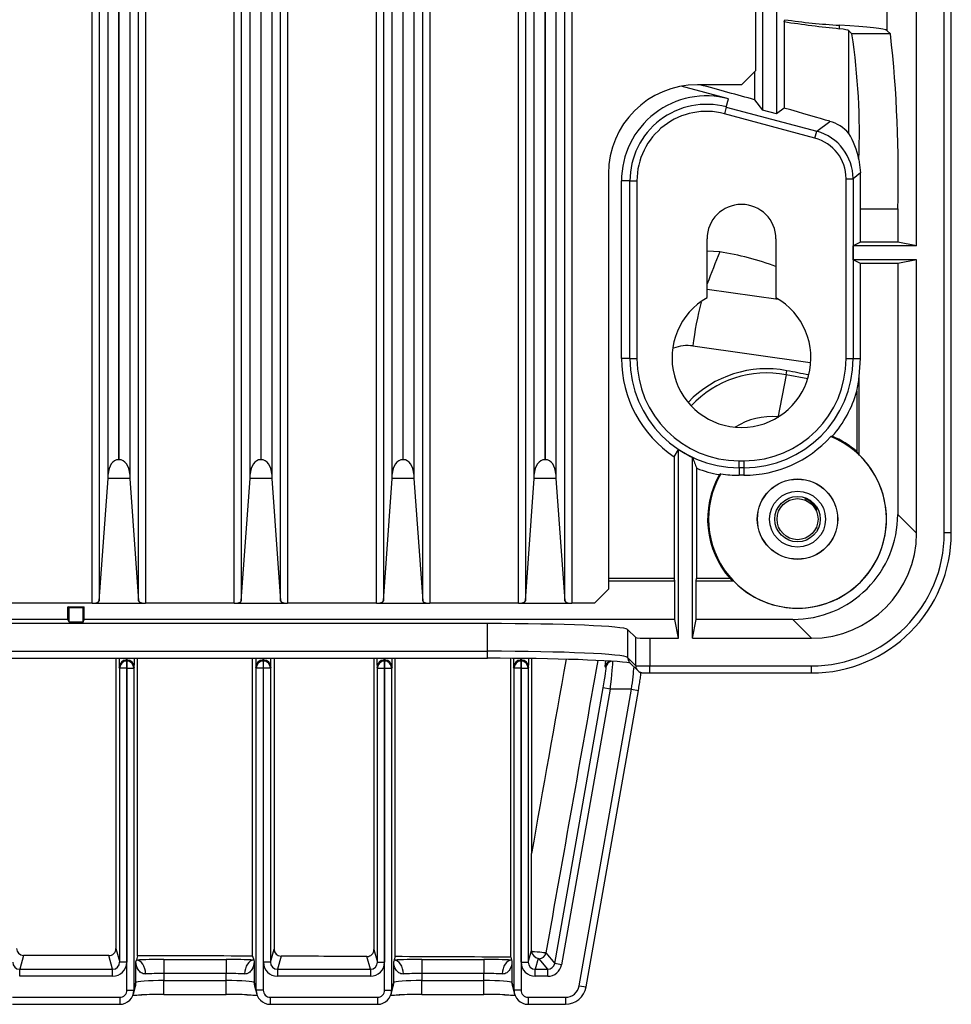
# Paper-space layout 'Layout1' of a CAD drawing. Header units: millimetres. Extents: x 44 to 263, y 63 to 187.
# Tile 9 of 11: x 243 to 263, y 63 to 84. Entities that reach past the tile are written whole.
import ezdxf

# ---------------------------------------------------------------- set-up
doc = ezdxf.new("R2010")
doc.units = ezdxf.units.MM
for name, color, linetype in [('Default', 7, 'Continuous'), ('ITB-M4', 7, 'Continuous'), ('MS-001450', 7, 'Continuous'), ('MS-001451', 7, 'Continuous'), ('MS-001452', 7, 'Continuous'), ('SCREW_-_M4_X_12M', 7, 'Continuous')]:
    doc.layers.add(name, color=color, linetype=linetype)

# ---------------------------------------------------------------- blocks, each defined once
blk = doc.blocks.new('SE3')
at = {"layer": 'ITB-M4', "color": 7, "linetype": 'Continuous'}
for radius in [0.857, 0.6, 0.486]:
    blk.add_circle((259.717, 73.518), radius, dxfattribs=at)
at = {"layer": 'MS-001450', "color": 7, "linetype": 'Continuous'}
for p, q in [((244.614, 71.718), (244.614, 119.718)), ((244.764, 119.665), (244.764, 71.772)), ((245.606, 71.772), (245.606, 119.665)), ((245.756, 119.718), (245.756, 71.718)), ((247.656, 71.718), (247.656, 119.718)), ((247.806, 119.665), (247.806, 71.772)), ((248.648, 71.772), (248.648, 119.665)), ((248.798, 119.718), (248.798, 71.718)), ((250.698, 71.718), (250.698, 119.718)), ((250.848, 119.665), (250.848, 71.772)), ((251.69, 71.772), (251.69, 119.665)), ((251.84, 119.718), (251.84, 71.718)), ((253.74, 71.718), (253.74, 119.718)), ((253.89, 119.665), (253.89, 71.772)), ((254.732, 71.772), (254.732, 119.665)), ((254.882, 119.718), (254.882, 71.718)), ((244.954, 74.479), (244.954, 116.958)), ((245.416, 116.958), (245.416, 74.479)), ((247.996, 74.479), (247.996, 116.958)), ((248.458, 116.958), (248.458, 74.479)), ((251.038, 74.479), (251.038, 116.958)), ((251.5, 116.958), (251.5, 74.479)), ((254.08, 74.479), (254.08, 116.958)), ((254.542, 116.958), (254.542, 74.479)), ((245.179, 116.645), (245.179, 74.792)), ((245.191, 74.792), (245.191, 116.645)), ((248.221, 116.645), (248.221, 74.792)), ((248.233, 74.792), (248.233, 116.645)), ((251.263, 116.645), (251.263, 74.792)), ((251.275, 74.792), (251.275, 116.645)), ((254.305, 116.645), (254.305, 74.792)), ((254.317, 74.792), (254.317, 116.645)), ((258.817, 113.868), (258.817, 83.118)), ((258.517, 82.818), (258.817, 83.118)), ((258.517, 82.818), (257.572, 82.818)), ((255.667, 80.913), (255.667, 72.018)), ((245.179, 74.792), (245.191, 74.792)), ((248.221, 74.792), (248.233, 74.792)), ((251.263, 74.792), (251.275, 74.792)), ((254.305, 74.792), (254.317, 74.792)), ((244.953, 74.389), (244.954, 74.479)), ((245.416, 74.479), (245.418, 74.389)), ((247.995, 74.389), (247.996, 74.479)), ((248.458, 74.479), (248.46, 74.389)), ((251.037, 74.389), (251.038, 74.479)), ((251.5, 74.479), (251.502, 74.389)), ((254.079, 74.389), (254.08, 74.479)), ((254.542, 74.479), (254.544, 74.389)), ((244.764, 71.772), (244.953, 74.389)), ((245.418, 74.389), (244.953, 74.389)), ((245.418, 74.389), (245.606, 71.772)), ((247.806, 71.772), (247.995, 74.389)), ((248.46, 74.389), (247.995, 74.389)), ((248.46, 74.389), (248.648, 71.772)), ((250.848, 71.772), (251.037, 74.389)), ((251.502, 74.389), (251.037, 74.389)), ((251.502, 74.389), (251.69, 71.772)), ((253.89, 71.772), (254.079, 74.389)), ((254.544, 74.389), (254.079, 74.389)), ((254.544, 74.389), (254.732, 71.772)), ((255.367, 71.718), (255.667, 72.018)), ((244.614, 71.718), (242.714, 71.718)), ((244.614, 71.718), (245.756, 71.718)), ((247.656, 71.718), (245.756, 71.718)), ((247.656, 71.718), (248.798, 71.718)), ((250.698, 71.718), (248.798, 71.718)), ((250.698, 71.718), (251.84, 71.718)), ((253.74, 71.718), (251.84, 71.718)), ((253.74, 71.718), (254.882, 71.718)), ((255.367, 71.718), (254.882, 71.718))]:
    blk.add_line(p, q, dxfattribs=at)
blk.add_arc((257.572, 80.913), 1.905, 90, 180, dxfattribs=at)
for centre, major_axis, ratio, start_param, end_param in [((245.179, 74.47), (0, -0.321), 0.700208, 3.141593, 4.686209), ((245.191, 74.47), (0, 0.321), 0.700208, 4.738569, 6.283185), ((248.221, 74.47), (0, -0.321), 0.700208, 3.141593, 4.686209), ((248.233, 74.47), (0, 0.321), 0.700208, 4.738569, 6.283185), ((251.263, 74.47), (0, -0.321), 0.700208, 3.141593, 4.686209), ((251.275, 74.47), (0, 0.321), 0.700208, 4.738569, 6.283185), ((254.305, 74.47), (0, -0.321), 0.700208, 3.141593, 4.686209), ((254.317, 74.47), (0, 0.321), 0.700208, 4.738569, 6.283185), ((244.614, 71.773), (0.15, 0), 0.36397, 4.712389, 6.257005), ((245.756, 71.773), (0.15, 0), 0.36397, 3.167773, 4.712389), ((247.656, 71.773), (0.15, 0), 0.36397, 4.712389, 6.257005), ((248.798, 71.773), (0.15, 0), 0.36397, 3.167773, 4.712389), ((250.698, 71.773), (0.15, 0), 0.36397, 4.712389, 6.257005), ((251.84, 71.773), (-0.15, 0), 0.36397, 0.02618, 1.570796), ((253.74, 71.773), (0.15, 0), 0.36397, 4.712389, 6.257005), ((254.882, 71.773), (0.15, 0), 0.36397, 3.167773, 4.712389)]:
    blk.add_ellipse(centre, major_axis=major_axis, ratio=ratio, start_param=start_param, end_param=end_param, dxfattribs=at)
at = {"layer": 'MS-001451', "color": 7, "linetype": 'Continuous'}
for p, q in [((262.86, 73.222), (262.86, 118.215)), ((263.01, 73.222), (263.01, 118.215)), ((258.967, 114.633), (258.967, 82.277)), ((262.266, 79.368), (262.266, 88.368)), ((259.267, 88.299), (259.267, 82.196)), ((261.638, 83.974), (261.638, 88.243)), ((259.428, 84.168), (259.445, 84.21)), ((259.428, 84.168), (259.428, 82.319)), ((260.618, 84.018), (260.618, 84.092)), ((260.814, 81.776), (260.814, 83.972)), ((260.814, 83.972), (260.881, 83.905)), ((261.707, 83.905), (260.881, 83.905)), ((261.638, 83.974), (261.707, 83.905)), ((258.799, 83.101), (258.799, 82.496)), ((258.239, 82.516), (257.228, 82.787)), ((258.192, 82.341), (258.239, 82.516)), ((258.799, 82.496), (258.967, 82.277)), ((258.192, 82.341), (258.153, 82.196)), ((258.192, 82.341), (260.129, 81.821)), ((259.267, 82.196), (258.967, 82.277)), ((259.428, 82.319), (259.267, 82.196)), ((260.09, 81.677), (258.153, 82.196)), ((260.129, 81.821), (260.407, 82.034)), ((260.09, 81.677), (260.129, 81.821)), ((261.031, 81.217), (261.069, 80.932)), ((255.947, 76.955), (255.947, 80.758)), ((256.128, 80.758), (255.947, 80.758)), ((256.128, 76.955), (256.128, 80.758)), ((256.128, 80.758), (256.278, 80.758)), ((256.278, 80.758), (256.278, 76.955)), ((260.757, 76.955), (260.757, 80.807)), ((260.757, 80.807), (260.907, 80.807)), ((261.069, 80.932), (260.907, 80.807)), ((260.907, 80.807), (260.907, 76.955)), ((261.068, 80.158), (261.069, 80.932)), ((261.068, 80.158), (261.864, 80.158)), ((261.068, 79.449), (261.068, 80.158)), ((261.864, 80.158), (261.864, 79.449)), ((257.78, 78.26), (257.78, 79.518)), ((259.254, 79.518), (259.254, 78.26)), ((261.068, 79.449), (260.907, 79.368)), ((262.266, 79.368), (260.907, 79.368)), ((260.907, 79.068), (260.907, 79.368)), ((261.864, 79.449), (261.068, 79.449)), ((262.266, 79.368), (261.864, 79.449)), ((261.068, 78.988), (260.907, 79.068)), ((262.266, 79.068), (260.907, 79.068)), ((262.266, 79.068), (261.864, 78.988)), ((262.266, 73.217), (262.266, 79.068)), ((261.068, 76.955), (261.068, 78.988)), ((261.864, 78.988), (261.068, 78.988)), ((261.864, 78.988), (261.864, 73.62)), ((256.128, 76.955), (255.947, 76.955)), ((256.128, 76.955), (256.278, 76.955)), ((260.757, 76.955), (260.907, 76.955)), ((260.907, 76.955), (261.068, 76.955)), ((261.038, 76.57), (261.068, 76.955)), ((261.038, 74.892), (261.038, 76.57)), ((260.989, 76.257), (260.989, 74.964)), ((260.461, 75.294), (260.427, 75.286)), ((257.077, 74.855), (257.167, 75.011)), ((257.077, 74.855), (257.077, 72.247)), ((257.167, 70.969), (257.167, 75.011)), ((257.467, 70.969), (257.467, 74.842)), ((258.465, 74.768), (258.569, 74.768)), ((258.465, 74.618), (258.465, 74.768)), ((258.465, 74.618), (258.465, 74.458)), ((258.569, 74.618), (258.465, 74.618)), ((258.569, 74.768), (258.569, 74.618)), ((258.569, 74.618), (258.569, 74.458)), ((257.557, 74.607), (257.557, 72.247)), ((258.077, 74.488), (258.045, 74.473)), ((258.569, 74.458), (258.465, 74.458)), ((262.266, 73.217), (261.864, 73.62)), ((263.01, 73.222), (262.86, 73.222)), ((257.077, 72.247), (255.667, 72.247)), ((255.667, 72.198), (257.087, 72.198)), ((257.087, 72.198), (257.077, 72.247)), ((257.087, 71.372), (257.087, 72.198)), ((257.548, 72.198), (257.557, 72.247)), ((257.548, 72.198), (258.344, 72.198)), ((257.548, 71.372), (257.548, 72.198)), ((258.272, 72.247), (257.557, 72.247)), ((244.117, 71.618), (244.092, 71.643)), ((244.092, 71.643), (244.442, 71.643)), ((244.092, 71.372), (244.092, 71.643)), ((244.417, 71.618), (244.117, 71.618)), ((244.117, 71.31), (244.117, 71.618)), ((244.417, 71.618), (244.442, 71.643)), ((244.417, 71.31), (244.417, 71.618)), ((244.442, 71.372), (244.442, 71.643)), ((253.081, 71.283), (212.953, 71.283)), ((244.092, 71.372), (233.192, 71.372)), ((244.117, 71.31), (244.092, 71.372)), ((244.417, 71.31), (244.117, 71.31)), ((244.417, 71.31), (244.442, 71.372)), ((257.087, 71.372), (244.442, 71.372)), ((253.081, 70.689), (253.081, 71.283)), ((257.167, 70.969), (257.087, 71.372)), ((257.467, 70.969), (257.548, 71.372)), ((259.616, 71.372), (257.548, 71.372)), ((259.616, 71.372), (260.019, 70.969)), ((256.078, 71.158), (256.078, 70.558)), ((256.255, 70.982), (256.078, 71.158)), ((256.255, 70.381), (256.255, 70.982)), ((256.554, 70.969), (257.167, 70.969)), ((256.554, 70.969), (256.554, 70.375)), ((257.467, 70.969), (260.019, 70.969)), ((212.953, 70.689), (253.081, 70.689)), ((253.081, 70.539), (253.081, 70.689)), ((212.953, 70.539), (253.081, 70.539)), ((256.078, 70.558), (256.255, 70.381)), ((256.122, 70.452), (256.298, 70.275)), ((256.554, 70.375), (260.013, 70.375)), ((256.554, 70.225), (256.554, 70.375)), ((256.554, 70.225), (260.013, 70.225)), ((260.013, 70.225), (260.013, 70.375))]:
    blk.add_line(p, q, dxfattribs=at)
blk.add_circle((259.717, 73.518), 0.861, dxfattribs=at)
for centre, radius, start, end in [((263.347, 110.401), 26.524, 261.5025, 264.0953), ((261.334, 97.048), 12.976, 261.6293, 266.8379), ((246.812, 81.772), 14.23, 357.7675, 8.6193), ((234.712, 80.9), 27.162, 358.4354, 6.3514), ((257.767, 80.758), 1.82, 74.9771, 180), ((257.767, 80.758), 1.64, 74.9771, 180), ((257.767, 80.758), 1.49, 74.9771, 180), ((260.19, 81.243), 0.82, 40.5441, 74.7031), ((258.517, 79.518), 0.737, 0, 180), ((258.517, 76.968), 1.487, 119.7092, 60.2908), ((258.465, 76.955), 2.518, 180, 236.5467), ((258.465, 76.955), 2.337, 180, 270), ((258.465, 76.955), 2.187, 180, 270), ((258.569, 76.955), 2.187, 270, 0), ((258.569, 76.955), 2.337, 270, 0), ((258.569, 76.955), 2.518, 318.7099, 343.9057), ((259.717, 73.518), 1.905, 149.4101, 68.1078), ((258.569, 76.955), 2.498, 270, 318.0607), ((259.717, 73.518), 1.925, 48.6604, 67.2575), ((258.465, 76.955), 2.337, 236.274, 244.7305), ((269.492, 79.326), 12.833, 200.4518, 201.5764), ((259.717, 73.518), 1.906, 223.8764, 46.1236), ((258.465, 76.955), 2.518, 248.8764, 260.4028), ((259.717, 73.518), 1.925, 150.2859, 221.3396), ((258.465, 76.955), 2.498, 261.0716, 270), ((259.617, 73.619), 2.247, 269.9791, 0.0209)]:
    blk.add_arc(centre, radius, start, end, dxfattribs=at)
for centre, major_axis, ratio, start_param, end_param in [((256.992, 83.965), (4.65, 0), 0.043661, 0.043633, 0.676516), ((256.992, 83.965), (3.825, 0), 0.043661, 0.043633, 0.324109), ((256.992, 82.92), (3.825, -1.027), 0.016858, 1.083308, 1.40942), ((256.992, 82.92), (3.825, -1.027), 0.016858, 0.472109, 0.885196), ((259.857, 80.807), (-0.833, -0.639), 0.999827, 2.487411, 3.795774), ((259.857, 80.807), (-0.714, -0.548), 0.999758, 2.487411, 3.795774), ((260.309, 81.154), (-0.286, 1.059), 0.65541, 4.596309, 5.154758), ((256.911, 76.955), (4.148, 0), 0.916608, 6.098555, 6.181599), ((258.559, 73.518), (2.896, 0), 0.916608, 0.54377, 0.57571), ((260.008, 73.228), (-2.019, 2.019), 0.998099, 2.357146, 3.926039), ((260.008, 73.228), (-2.125, 2.125), 0.998289, 2.357146, 3.926039), ((260.014, 73.221), (-1.594, 1.594), 0.998099, 2.357146, 3.926039), ((259.717, 74.676), (0, -2.896), 0.916608, -0.57571, -0.54377), ((253.081, 71.152), (3, 0), 0.043661, 0.043633, 1.570796), ((256.554, 70.982), (-0.3, 0), 0.043661, 0.043633, 1.570796), ((253.081, 70.552), (-3, 0), 0.045844, 3.185226, 4.712389), ((253.081, 70.402), (3.15, 0), 0.043661, 0.242713, 1.570796), ((256.228, 70.558), (0.106, 0.106), 0.998099, 2.355243, 3.141593), ((256.554, 70.382), (-0.3, 0), 0.02183, 0.043633, 1.570796), ((256.404, 70.381), (0.106, 0.106), 0.998099, 2.355243, 3.126603)]:
    blk.add_ellipse(centre, major_axis=major_axis, ratio=ratio, start_param=start_param, end_param=end_param, dxfattribs=at)
blk.add_open_spline([(256.298, 70.275), (256.314, 70.263), (256.333, 70.247), (256.363, 70.237), (256.38, 70.233), (256.396, 70.23), (256.42, 70.228), (256.461, 70.226), (256.514, 70.225), (256.543, 70.225), (256.554, 70.225)], degree=3, knots=[0, 0, 0, 0, 0.172471, 0.245548, 0.308949, 0.369811, 0.48141, 0.709609, 0.902424, 1, 1, 1, 1], dxfattribs=at)
at = {"layer": 'MS-001452', "color": 7, "linetype": 'Continuous'}
for p, q in [((258.05, 79.24), (257.78, 79.258)), ((259.301, 78.221), (257.78, 78.433)), ((257.478, 77.227), (259.989, 76.875)), ((259.472, 76.609), (259.297, 75.687)), ((259.472, 76.609), (259.489, 76.696)), ((259.935, 76.521), (259.472, 76.609)), ((245.122, 70.539), (245.122, 64.324)), ((245.343, 70.502), (245.351, 70.481)), ((245.363, 70.502), (245.343, 70.502)), ((245.351, 70.481), (245.355, 70.481)), ((245.351, 70.481), (245.351, 70.331)), ((245.355, 70.481), (245.363, 70.502)), ((245.355, 70.331), (245.355, 70.481)), ((245.584, 64.173), (245.584, 70.539)), ((248.049, 64.165), (248.049, 70.539)), ((248.288, 70.502), (248.268, 70.502)), ((248.268, 70.502), (248.276, 70.481)), ((248.276, 70.481), (248.28, 70.481)), ((248.276, 70.481), (248.276, 70.331)), ((248.28, 70.481), (248.288, 70.502)), ((248.28, 70.331), (248.28, 70.481)), ((248.506, 70.539), (248.506, 64.313)), ((250.647, 70.539), (250.647, 64.305)), ((250.863, 70.502), (250.871, 70.481)), ((250.883, 70.502), (250.863, 70.502)), ((250.871, 70.481), (250.875, 70.481)), ((250.871, 70.481), (250.871, 70.331)), ((250.875, 70.481), (250.883, 70.502)), ((250.875, 70.331), (250.875, 70.481)), ((251.099, 64.153), (251.099, 70.539)), ((253.576, 64.142), (253.576, 70.538)), ((253.808, 70.502), (253.788, 70.502)), ((253.788, 70.502), (253.796, 70.481)), ((253.796, 70.481), (253.8, 70.481)), ((253.796, 70.481), (253.796, 70.331)), ((253.8, 70.481), (253.808, 70.502)), ((253.8, 70.331), (253.8, 70.481)), ((254.02, 70.533), (254.02, 66.362)), ((255.595, 70.369), (255.615, 70.484)), ((245.201, 70.331), (245.193, 70.352)), ((245.201, 64.033), (245.201, 70.331)), ((245.351, 70.331), (245.201, 70.331)), ((245.351, 70.331), (245.351, 64.033)), ((245.355, 70.331), (245.351, 70.331)), ((245.355, 63.433), (245.355, 70.331)), ((245.355, 70.331), (245.505, 70.331)), ((245.513, 70.352), (245.505, 70.331)), ((245.505, 70.331), (245.505, 63.433)), ((248.126, 70.331), (248.118, 70.352)), ((248.126, 63.433), (248.126, 70.331)), ((248.276, 70.331), (248.126, 70.331)), ((248.28, 70.331), (248.276, 70.331)), ((248.276, 70.331), (248.276, 63.433)), ((248.28, 64.033), (248.28, 70.331)), ((248.43, 70.331), (248.28, 70.331)), ((248.438, 70.352), (248.43, 70.331)), ((248.43, 70.331), (248.43, 64.033)), ((250.721, 70.331), (250.713, 70.352)), ((250.721, 64.033), (250.721, 70.331)), ((250.721, 70.331), (250.871, 70.331)), ((250.871, 70.331), (250.871, 64.033)), ((250.875, 70.331), (250.871, 70.331)), ((250.875, 63.433), (250.875, 70.331)), ((250.875, 70.331), (251.025, 70.331)), ((251.033, 70.352), (251.025, 70.331)), ((251.025, 70.331), (251.025, 63.433)), ((253.646, 70.331), (253.638, 70.352)), ((253.646, 63.433), (253.646, 70.331)), ((253.796, 70.331), (253.646, 70.331)), ((253.8, 70.331), (253.796, 70.331)), ((253.796, 70.331), (253.796, 63.433)), ((253.8, 64.033), (253.8, 70.331)), ((253.8, 70.331), (253.95, 70.331)), ((253.958, 70.352), (253.95, 70.331)), ((253.95, 70.331), (253.95, 64.033)), ((255.615, 70.353), (255.595, 70.369)), ((254.517, 64.007), (255.557, 69.904)), ((255.704, 69.877), (254.665, 63.981)), ((255.043, 63.53), (256.162, 69.877)), ((255.19, 63.504), (256.309, 69.851)), ((255.704, 69.877), (255.557, 69.904)), ((256.162, 69.877), (255.704, 69.877)), ((256.162, 69.877), (256.309, 69.851)), ((245.122, 64.324), (245.201, 64.033)), ((248.43, 64.033), (248.506, 64.313)), ((250.647, 64.305), (250.721, 64.033)), ((243.141, 64.179), (243.06, 63.883)), ((245.051, 63.883), (244.972, 64.175)), ((245.559, 64.081), (245.55, 64.049)), ((245.584, 64.173), (245.559, 64.081)), ((246.15, 64.091), (247.481, 64.091)), ((246.15, 64.091), (246.15, 63.792)), ((247.481, 64.091), (247.481, 63.792)), ((248.049, 64.165), (248.072, 64.081)), ((248.072, 64.081), (248.081, 64.049)), ((248.656, 64.163), (248.58, 63.883)), ((250.571, 63.883), (250.497, 64.156)), ((251.079, 64.081), (251.07, 64.049)), ((251.099, 64.153), (251.079, 64.081)), ((251.67, 64.091), (253.001, 64.091)), ((251.67, 64.091), (251.67, 63.792)), ((253.001, 64.091), (253.001, 63.792)), ((253.576, 64.142), (253.592, 64.081)), ((253.592, 64.081), (253.601, 64.049)), ((253.95, 64.033), (254.019, 64.285)), ((254.019, 64.285), (254.02, 64.266)), ((254.163, 64.114), (254.1, 63.883)), ((254.181, 64.108), (254.163, 64.114)), ((254.369, 63.883), (254.181, 64.108)), ((254.328, 64.232), (254.517, 64.007)), ((243.06, 63.883), (245.051, 63.883)), ((243.06, 63.733), (243.06, 63.883)), ((245.051, 63.733), (245.051, 63.883)), ((245.351, 64.033), (245.201, 64.033)), ((245.55, 63.599), (245.55, 64.049)), ((248.081, 64.049), (248.081, 63.599)), ((248.43, 64.033), (248.28, 64.033)), ((248.58, 63.883), (250.571, 63.883)), ((248.58, 63.883), (248.58, 63.733)), ((250.571, 63.883), (250.571, 63.733)), ((250.721, 64.033), (250.871, 64.033)), ((251.07, 63.599), (251.07, 64.049)), ((253.601, 64.049), (253.601, 63.599)), ((253.8, 64.033), (253.95, 64.033)), ((254.1, 63.883), (254.369, 63.883)), ((254.1, 63.733), (254.1, 63.883)), ((254.369, 63.733), (254.369, 63.883)), ((254.665, 63.981), (254.517, 64.007)), ((245.051, 63.733), (243.06, 63.733)), ((246.15, 63.792), (246.15, 63.642)), ((247.481, 63.792), (246.15, 63.792)), ((247.481, 63.642), (247.481, 63.792)), ((250.571, 63.733), (248.58, 63.733)), ((251.67, 63.792), (251.67, 63.642)), ((253.001, 63.792), (251.67, 63.792)), ((253.001, 63.642), (253.001, 63.792)), ((254.369, 63.733), (254.1, 63.733)), ((245.495, 63.354), (245.54, 63.52)), ((245.505, 63.433), (245.55, 63.599)), ((246.15, 63.642), (247.481, 63.642)), ((246.15, 63.342), (246.15, 63.642)), ((247.481, 63.342), (247.481, 63.642)), ((248.081, 63.599), (248.126, 63.433)), ((248.091, 63.52), (248.137, 63.354)), ((251.015, 63.354), (251.06, 63.52)), ((251.025, 63.433), (251.07, 63.599)), ((251.67, 63.642), (253.001, 63.642)), ((251.67, 63.342), (251.67, 63.642)), ((253.001, 63.342), (253.001, 63.642)), ((253.601, 63.599), (253.646, 63.433)), ((253.611, 63.52), (253.657, 63.354)), ((255.043, 63.53), (255.19, 63.504)), ((242.906, 63.282), (245.205, 63.282)), ((245.205, 63.282), (245.205, 63.132)), ((245.355, 63.433), (245.505, 63.433)), ((246.15, 63.342), (247.481, 63.342)), ((248.276, 63.433), (248.126, 63.433)), ((248.426, 63.282), (250.725, 63.282)), ((248.426, 63.282), (248.426, 63.132)), ((250.725, 63.282), (250.725, 63.132)), ((250.875, 63.433), (251.025, 63.433)), ((251.67, 63.342), (253.001, 63.342)), ((253.796, 63.433), (253.646, 63.433)), ((253.946, 63.282), (254.747, 63.282)), ((253.946, 63.282), (253.946, 63.132)), ((254.747, 63.282), (254.747, 63.132)), ((242.906, 63.132), (245.205, 63.132)), ((248.426, 63.132), (250.725, 63.132)), ((253.946, 63.132), (254.747, 63.132))]:
    blk.add_line(p, q, dxfattribs=at)
for centre, radius, start, end in [((503.581, -17.291), 263.825, 158.53753, 158.69795), ((257.1, 73.135), 6.178, 69.4775, 81.1565), ((263.837, 76.506), 6.4, 164.9621, 173.5324), ((257.366, 76.412), 0.822, 82.1456, 111.7877), ((259.049, 74.434), 2.304, 79.0071, 136.3758), ((259.059, 74.433), 2.214, 79.2573, 137.0035), ((259.159, 74.273), 1.44, 84.3653, 122.5071), ((-1281.556, 66.29), 1535.577, 359.925219, 0.002692), ((243.141, 64.33), 0.15, 179.972, 269.7989), ((244.972, 64.324), 0.15, 269.8104, 0.0488), ((248.657, 64.313), 0.151, 179.9773, 269.7012), ((250.498, 64.305), 0.149, 269.7118, 0.054), ((254.203, 64.295), 0.186, 188.8133, 257.3628), ((245.205, 63.433), 0.3, 269.982, 0.018), ((248.426, 63.433), 0.3, 179.982, 270.018), ((250.725, 63.433), 0.3, 269.982, 0.018), ((253.946, 63.433), 0.3, 179.982, 270.018)]:
    blk.add_arc(centre, radius, start, end, dxfattribs=at)
for centre, major_axis, ratio, start_param, end_param in [((233.017, 74.432), (206.696, -39.263), 0.034307, 1.446599, 1.448894), ((245.193, 70.652), (0, -0.3), 0.013091, -1.185084, -0.034907), ((245.343, 70.352), (0.14, 0.053), 0.999305, 1.212369, 2.782708), ((245.351, 70.331), (0.14, 0.053), 0.999305, 1.212369, 2.782708), ((245.343, 70.652), (0, -0.15), 0.026181, -0.71904, -0.034907), ((245.355, 70.331), (-0.14, 0.053), 0.999305, 3.500477, 5.070817), ((245.363, 70.652), (0, -0.15), 0.026181, 0.034907, 0.71904), ((245.363, 70.352), (-0.14, 0.053), 0.999305, 3.500477, 5.070817), ((245.513, 70.652), (0, 0.3), 0.013091, 3.176499, 4.326677), ((248.118, 70.652), (0, -0.3), 0.013091, -1.185084, -0.034907), ((248.268, 70.352), (0.14, 0.053), 0.999305, 1.212369, 2.782708), ((248.276, 70.331), (0.14, 0.053), 0.999305, 1.212369, 2.782708), ((248.268, 70.652), (0, -0.15), 0.026181, -0.71904, -0.034907), ((248.28, 70.331), (0.14, -0.053), 0.999305, 0.358884, 1.929224), ((248.288, 70.652), (0, -0.15), 0.026181, 0.034907, 0.71904), ((248.288, 70.352), (0.14, -0.053), 0.999305, 0.358884, 1.929224), ((248.438, 70.652), (0, 0.3), 0.013091, 3.176499, 4.326677), ((250.713, 70.652), (0, -0.3), 0.013091, -1.185084, -0.034907), ((250.863, 70.352), (-0.14, -0.053), 0.999305, 4.353961, 5.924301), ((250.871, 70.331), (-0.14, -0.053), 0.999305, 4.353961, 5.924301), ((250.863, 70.652), (0, 0.15), 0.026181, -3.860632, -3.176499), ((250.875, 70.331), (-0.14, 0.053), 0.999305, 3.500477, 5.070817), ((250.883, 70.652), (0, -0.15), 0.026181, 0.034907, 0.71904), ((250.883, 70.352), (-0.14, 0.053), 0.999305, 3.500477, 5.070817), ((251.033, 70.652), (0, 0.3), 0.013091, 3.176499, 4.326677), ((253.638, 70.652), (0, -0.3), 0.013091, -1.17788, -0.034907), ((253.788, 70.352), (0.14, 0.053), 0.999305, 1.212369, 2.782708), ((253.796, 70.331), (0.14, 0.053), 0.999305, 1.212369, 2.782708), ((253.788, 70.652), (0, -0.15), 0.026181, -0.68449, -0.034907), ((253.8, 70.331), (-0.14, 0.053), 0.999305, 3.500477, 5.070817), ((253.808, 70.652), (0, -0.15), 0.026181, 0.034907, 0.681841), ((253.808, 70.352), (-0.14, 0.053), 0.999305, 3.500477, 5.070817), ((253.958, 70.652), (0, 0.3), 0.013091, 3.176499, 4.307384), ((233.017, -109.709), (209.017, 1183.87), 0.00835, 1.419441, 1.422992), ((233.755, -109.838), (208.267, 1183.866), 0.008322, 1.419341, 1.424691), ((255.743, 70.343), (0.143, 0.053), 0.94642, 1.562907, 2.587839), ((255.762, 70.327), (0.095, 0.116), 0.998486, 0.827441, 2.082081), ((255.682, 69.877), (0.079, 0.6), 0.035951, 4.71715, 6.181215), ((255.535, 69.904), (0.08, 0.45), 0.0473, 4.720748, 6.256638), ((256.14, 69.877), (0.079, 0.6), 0.035951, 4.71715, 5.643556), ((233.017, 54.14), (209.25, 0), 0.048033, 1.513634, 1.522397), ((246.15, 64.048), (-0.9, 0), 0.048033, 4.712389, 5.429308), ((245.559, 63.781), (-0.013, 0.3), 0.656738, 4.6849, 6.219521), ((233.017, 54.14), (209.25, 0), 0.048033, 1.498896, 1.510703), ((247.481, 64.048), (-0.9, 0), 0.048033, 3.99547, 4.712389), ((248.072, 63.781), (-0.013, -0.3), 0.656738, 3.205257, 4.739878), ((233.017, 54.14), (209.25, 0), 0.048033, 1.487163, 1.495988), ((251.67, 64.048), (-0.9, 0), 0.048033, 4.712389, 5.429308), ((251.079, 63.781), (-0.013, 0.3), 0.656738, 4.6849, 6.219521), ((233.017, 54.14), (209.25, 0), 0.048033, 1.472389, 1.484277), ((253.001, 64.048), (0.9, 0), 0.048033, 0.853878, 1.570796), ((253.592, 63.781), (-0.013, -0.3), 0.656738, 3.205257, 4.739878), ((254.181, 64.258), (-0.115, -0.096), 0.99804, 0.873631, 2.267962), ((243.06, 64.033), (0.04, 0.145), 0.9963, 1.837182, 3.40735), ((245.051, 64.033), (-0.079, 0.29), 0.998763, 2.875835, 4.446003), ((245.051, 64.033), (-0.04, 0.145), 0.9963, 2.875835, 4.446003), ((248.58, 64.033), (0.079, 0.29), 0.998763, 1.837182, 3.40735), ((248.58, 64.033), (0.04, 0.145), 0.9963, 1.837182, 3.40735), ((250.571, 64.033), (-0.079, 0.29), 0.998763, 2.875835, 4.446003), ((250.571, 64.033), (-0.04, 0.145), 0.9963, 2.875835, 4.446003), ((254.1, 64.033), (0.079, 0.29), 0.998763, 1.837182, 3.40735), ((254.1, 64.033), (0.04, 0.145), 0.9963, 1.837182, 3.40735), ((254.369, 64.033), (-0.097, 0.116), 0.994147, 2.444427, 3.838758), ((254.369, 64.033), (-0.193, 0.23), 0.99804, 2.444427, 3.838758), ((246.15, 63.749), (-0.6, 0), 0.07205, 4.712389, 5.429308), ((247.481, 63.749), (0.6, 0), 0.07205, 0.853878, 1.570796), ((251.67, 63.749), (-0.6, 0), 0.07205, 4.712389, 5.429308), ((253.001, 63.749), (0.6, 0), 0.07205, 0.853878, 1.570796), ((245.25, 63.599), (-0.289, 0.079), 0.998763, 3.141593, 3.407978), ((246.15, 63.598), (-0.6, 0), 0.07205, 4.712389, 6.270095), ((247.481, 63.598), (0.6, 0), 0.07205, 0.01309, 1.570796), ((248.381, 63.599), (0.289, 0.079), 0.998763, 2.875207, 3.141593), ((250.77, 63.599), (-0.289, 0.079), 0.998763, 3.141593, 3.407978), ((251.67, 63.598), (-0.6, 0), 0.07205, 4.712389, 6.270095), ((253.001, 63.598), (0.6, 0), 0.07205, 0.01309, 1.570796), ((253.901, 63.599), (0.289, 0.079), 0.998763, 2.875207, 3.141593), ((254.747, 63.583), (-0.193, 0.23), 0.99804, 2.444427, 3.838758), ((254.747, 63.583), (-0.289, 0.345), 0.999345, 2.444427, 3.838758), ((245.205, 63.433), (0.039, 0.145), 0.998763, 3.40735, 4.978775), ((246.15, 63.299), (-0.9, 0), 0.048033, 4.712389, 5.278249), ((247.481, 63.299), (0.9, 0), 0.048033, 1.048752, 1.570796), ((248.426, 63.433), (0.039, -0.145), 0.998763, 4.446003, 6.017428), ((250.725, 63.433), (0.039, 0.145), 0.998763, 3.40735, 4.978775), ((251.67, 63.299), (-0.9, 0), 0.048033, 4.712389, 5.278249), ((253.001, 63.299), (0.9, 0), 0.048033, 1.048752, 1.570796), ((253.946, 63.433), (0.039, -0.145), 0.998763, 4.446003, 6.017428)]:
    blk.add_ellipse(centre, major_axis=major_axis, ratio=ratio, start_param=start_param, end_param=end_param, dxfattribs=at)
for points, knots in [([(256.309, 69.851), (256.314, 69.878), (256.326, 69.944), (256.344, 70.06), (256.359, 70.165), (256.365, 70.22), (256.367, 70.24)], [0, 0, 0, 0, 0.0924868, 0.2696825, 0.4471349, 0.5761301, 0.5761301, 0.5761301, 0.5761301]), ([(254.02, 64.266), (254.111, 64.26), (254.187, 64.254), (254.266, 64.245), (254.288, 64.242), (254.317, 64.237), (254.326, 64.234), (254.328, 64.232)], [0, 0, 0, 0, 0.5, 0.5, 0.75, 0.75, 1, 1, 1, 1]), ([(245.756, 63.781), (245.719, 63.779), (245.687, 63.791), (245.635, 63.826), (245.614, 63.85), (245.566, 63.928), (245.551, 63.988), (245.55, 64.049)], [0, 0, 0, 0, 0.25, 0.25, 0.5, 0.5, 1, 1, 1, 1]), ([(248.081, 64.049), (248.08, 63.988), (248.065, 63.928), (248.017, 63.85), (247.996, 63.826), (247.945, 63.791), (247.912, 63.779), (247.875, 63.781)], [0, 0, 0, 0, 0.5, 0.5, 0.75, 0.75, 1, 1, 1, 1]), ([(251.276, 63.781), (251.239, 63.779), (251.207, 63.791), (251.155, 63.826), (251.134, 63.85), (251.086, 63.928), (251.071, 63.988), (251.07, 64.049)], [0, 0, 0, 0, 0.25, 0.25, 0.5, 0.5, 1, 1, 1, 1]), ([(253.601, 64.049), (253.6, 63.988), (253.585, 63.928), (253.537, 63.85), (253.516, 63.826), (253.465, 63.791), (253.432, 63.779), (253.395, 63.781)], [0, 0, 0, 0, 0.5, 0.5, 0.75, 0.75, 1, 1, 1, 1]), ([(245.497, 63.328), (245.51, 63.328), (245.564, 63.331), (245.626, 63.334), (245.678, 63.335), (245.678, 63.335)], [0.7754294, 0.7754294, 0.7754294, 0.7754294, 0.8298971, 0.9999241, 1, 1, 1, 1]), ([(247.922, 63.336), (247.928, 63.336), (247.987, 63.334), (248.06, 63.331), (248.118, 63.329), (248.133, 63.328)], [0, 0, 0, 0, 0.0167972, 0.1874916, 0.248126, 0.248126, 0.248126, 0.248126]), ([(251.017, 63.328), (251.03, 63.328), (251.084, 63.331), (251.146, 63.334), (251.198, 63.335), (251.198, 63.335)], [0.7754294, 0.7754294, 0.7754294, 0.7754294, 0.8298971, 0.9999241, 1, 1, 1, 1]), ([(253.442, 63.336), (253.448, 63.336), (253.507, 63.334), (253.58, 63.331), (253.638, 63.329), (253.653, 63.328)], [0, 0, 0, 0, 0.0167972, 0.1874916, 0.248126, 0.248126, 0.248126, 0.248126])]:
    blk.add_open_spline(points, degree=3, knots=knots, dxfattribs=at)
at = {"layer": 'SCREW_-_M4_X_12M', "color": 7, "linetype": 'Continuous'}
blk.add_circle((259.717, 73.518), 0.439, dxfattribs=at)
for centre, radius, start, end in [((259.717, 73.518), 0.464, 25.3403, 70.0741), ((259.762, 73.443), 0.524, 62.247, 77.4932)]:
    blk.add_arc(centre, radius, start, end, dxfattribs=at)
blk.add_open_spline([(260.162, 73.334), (260.154, 73.318), (260.147, 73.302), (260.139, 73.286)], degree=3, dxfattribs=at)

psp = doc.layouts.get("Layout1")

# ---------------------------------------------------------------- block references
at = {"layer": 'Default'}
psp.add_blockref('SE3', (0, 0), dxfattribs=at)

doc.saveas('drawing.dxf')
